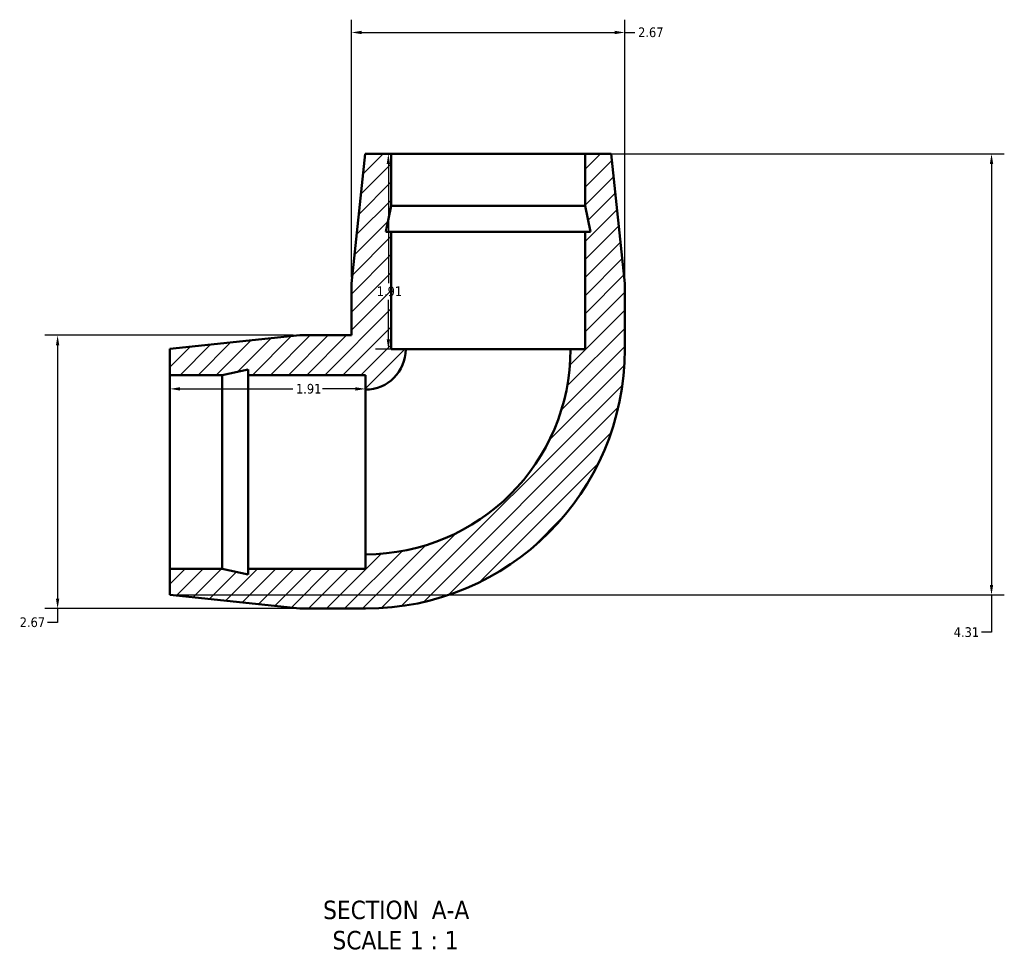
# Model space of a CAD drawing. Header units: inches. Extents: x -1 to 43.4, y -18.3 to 32.9.
# Tile 2 of 6: x 14.7 to 24.3, y -18.3 to -9.3. Entities that reach past the tile are written whole.
import ezdxf

# ---------------------------------------------------------------- set-up
doc = ezdxf.new("R2010")
doc.units = ezdxf.units.IN
doc.header["$MEASUREMENT"] = 0
for name, color, linetype, lineweight in [('Dimension (ANSI)', 7, 'Continuous', 25), ('Hatch (ANSI)', 7, 'Continuous', 18), ('Symbol (ANSI)', 7, 'Continuous', 25), ('Visible (ANSI)', 7, 'Continuous', 50)]:
    doc.layers.add(name, color=color, linetype=linetype, lineweight=lineweight)
doc.styles.add('Label Text (ANSI)', font='tahoma.ttf')
doc.styles.add('Note Text (ANSI)', font='tahoma.ttf')
doc.dimstyles.new('Default (ANSI)', dxfattribs={"dimtxt": 0.094488, "dimasz": 0.098425, "dimexe": 0.125, "dimexo": 0.0625, "dimgap": 0.031496, "dimtad": 0, "dimtih": 1, "dimtoh": 1, "dimrnd": 1e-08, "dimzin": 4, "dimdsep": 46, "dimtxsty": 'Note Text (ANSI)', "dimcen": 0.09, "dimdle": 0.393701, "dimclrd": 256, "dimclre": 256, "dimclrt": 5, "dimadec": 0, "dimazin": 1, "dimtfac": 1, "dimtofl": 0, "dimtmove": 0, "dimatfit": 3, "dimfxl": 1, "dimtolj": 1, "dimtzin": 4, "dimlwd": -1, "dimlwe": -1, "dimarcsym": 0})

# ---------------------------------------------------------------- blocks, each defined once
blk = doc.blocks.new('*D7')
at = {"layer": 'Defpoints', "color": 0, "transparency": 16777216}
for p in [(19.2739, -10.5661), (18.2992, -12.4761), (18.469, -12.4761)]:
    blk.add_point(p, dxfattribs=at)
at = {"layer": 'Dimension (ANSI)', "transparency": 16777216}
for p, q in [((18.2992, -10.6645), (18.2992, -11.8304)), ((18.2992, -12.3776), (18.2992, -11.9917)), ((18.4065, -12.4761), (18.1742, -12.4761))]:
    blk.add_line(p, q, dxfattribs=at)
for points in [[(18.2828, -10.6645), (18.3156, -10.6645), (18.2992, -10.5661)], [(18.2828, -12.3776), (18.3156, -12.3776), (18.2992, -12.4761)]]:
    blk.add_solid(points, dxfattribs=at)
at = {"layer": 'Dimension (ANSI)', "color": 5, "transparency": 16777216, "insert": (18.1856, -11.8619), "char_height": 0.09449, "attachment_point": 1, "style": 'Note Text (ANSI)'}
blk.add_mtext('\\A1;1.91', dxfattribs=at)
blk = doc.blocks.new('*D8')
at = {"layer": 'Defpoints', "color": 0, "transparency": 16777216}
for p in [(18.0754, -12.8631), (16.1654, -13.6746), (18.0754, -13.6746)]:
    blk.add_point(p, dxfattribs=at)
at = {"layer": 'Dimension (ANSI)', "transparency": 16777216}
for p, q in [((16.2638, -12.8631), (17.3652, -12.8631)), ((17.9769, -12.8631), (17.6555, -12.8631))]:
    blk.add_line(p, q, dxfattribs=at)
for points in [[(16.2638, -12.8467), (16.2638, -12.8795), (16.1654, -12.8631)], [(17.9769, -12.8467), (17.9769, -12.8795), (18.0754, -12.8631)]]:
    blk.add_solid(points, dxfattribs=at)
at = {"layer": 'Dimension (ANSI)', "color": 5, "transparency": 16777216, "insert": (17.3967, -12.814), "char_height": 0.09449, "attachment_point": 1, "style": 'Note Text (ANSI)'}
blk.add_mtext('\\A1;1.91', dxfattribs=at)
blk = doc.blocks.new('*D9')
at = {"layer": 'Defpoints', "color": 0, "transparency": 16777216}
for p in [(17.433, -12.3396), (15.0681, -15.0096), (17.433, -15.0096)]:
    blk.add_point(p, dxfattribs=at)
at = {"layer": 'Dimension (ANSI)', "transparency": 16777216}
for p, q in [((17.3705, -12.3396), (14.9431, -12.3396)), ((15.0681, -12.438), (15.0681, -14.9111)), ((17.3705, -15.0096), (14.9431, -15.0096)), ((15.0681, -15.0096), (15.0681, -15.1446)), ((15.0681, -15.1446), (14.9697, -15.1446))]:
    blk.add_line(p, q, dxfattribs=at)
for points in [[(15.0517, -12.438), (15.0845, -12.438), (15.0681, -12.3396)], [(15.0517, -14.9111), (15.0845, -14.9111), (15.0681, -15.0096)]]:
    blk.add_solid(points, dxfattribs=at)
at = {"layer": 'Dimension (ANSI)', "color": 5, "transparency": 16777216, "insert": (14.6976, -15.0953), "char_height": 0.09449, "attachment_point": 1, "style": 'Note Text (ANSI)'}
blk.add_mtext('\\A1;2.67', dxfattribs=at)
blk = doc.blocks.new('*D10')
at = {"layer": 'Defpoints', "color": 0, "transparency": 16777216}
for p in [(20.6089, -9.3809), (17.9389, -11.8337), (20.6089, -11.8337)]:
    blk.add_point(p, dxfattribs=at)
at = {"layer": 'Dimension (ANSI)', "transparency": 16777216}
for p, q in [((17.9389, -11.7712), (17.9389, -9.2559)), ((20.6089, -11.7712), (20.6089, -9.2559)), ((18.0373, -9.3809), (20.5104, -9.3809)), ((20.6089, -9.3809), (20.7073, -9.3809))]:
    blk.add_line(p, q, dxfattribs=at)
for points in [[(18.0373, -9.3645), (18.0373, -9.3973), (17.9389, -9.3809)], [(20.5104, -9.3645), (20.5104, -9.3973), (20.6089, -9.3809)]]:
    blk.add_solid(points, dxfattribs=at)
at = {"layer": 'Dimension (ANSI)', "color": 5, "transparency": 16777216, "insert": (20.7388, -9.3317), "char_height": 0.09449, "attachment_point": 1, "style": 'Note Text (ANSI)'}
blk.add_mtext('\\A1;2.67', dxfattribs=at)
blk = doc.blocks.new('*D11')
at = {"layer": 'Defpoints', "color": 0, "transparency": 16777216}
for p in [(18.327, -10.5661), (16.1654, -14.8761), (24.1911, -14.8761)]:
    blk.add_point(p, dxfattribs=at)
at = {"layer": 'Dimension (ANSI)', "transparency": 16777216}
for p, q in [((18.3895, -10.5661), (24.3161, -10.5661)), ((24.1911, -10.6645), (24.1911, -14.7776)), ((16.2279, -14.8761), (24.3161, -14.8761)), ((24.1911, -14.8761), (24.1911, -15.2411)), ((24.1911, -15.2411), (24.0927, -15.2411))]:
    blk.add_line(p, q, dxfattribs=at)
for points in [[(24.1747, -10.6645), (24.2075, -10.6645), (24.1911, -10.5661)], [(24.1747, -14.7776), (24.2075, -14.7776), (24.1911, -14.8761)]]:
    blk.add_solid(points, dxfattribs=at)
at = {"layer": 'Dimension (ANSI)', "color": 5, "transparency": 16777216, "insert": (23.8221, -15.1918), "char_height": 0.09449, "attachment_point": 1, "style": 'Note Text (ANSI)'}
blk.add_mtext('\\A1;4.31', dxfattribs=at)

msp = doc.modelspace()

# ---------------------------------------------------------------- hatches: boundary and pattern name
at = {"layer": 'Hatch (ANSI)'}
h = msp.add_hatch(dxfattribs=at)
h.set_pattern_fill('ANSI31', color=256, style=0)
edge = h.paths.add_edge_path()
edge.add_ellipse((18.0754, -12.4761), major_axis=(2.5335, 0), ratio=1, start_angle=270, end_angle=360)
edge.add_line((20.6089, -12.4761), (20.6089, -11.8337))
edge.add_line((20.6089, -11.8337), (20.4754, -10.5661))
edge.add_line((20.4754, -10.5661), (20.2207, -10.5661))
edge.add_line((20.2207, -10.5661), (20.2207, -11.0754))
edge.add_line((20.2207, -11.0754), (20.2748, -11.3301))
edge.add_line((20.2748, -11.3301), (20.2207, -11.3301))
edge.add_line((20.2207, -11.3301), (20.2207, -12.4761))
edge.add_line((20.2207, -12.4761), (20.0787, -12.4761))
edge.add_ellipse((18.0754, -12.4761), major_axis=(0, -2.0033), ratio=1, start_angle=0, end_angle=90, ccw=False)
edge.add_line((18.0754, -14.4794), (18.0754, -14.6214))
edge.add_line((18.0754, -14.6214), (16.9294, -14.6214))
edge.add_line((16.9294, -14.6214), (16.9294, -14.6755))
edge.add_line((16.9294, -14.6755), (16.6747, -14.6214))
edge.add_line((16.6747, -14.6214), (16.1654, -14.6214))
edge.add_line((16.1654, -14.6214), (16.1654, -14.8761))
edge.add_line((16.1654, -14.8761), (17.433, -15.0096))
edge.add_line((17.433, -15.0096), (18.0754, -15.0096))
edge = h.paths.add_edge_path()
edge.add_line((17.9389, -11.8337), (17.9389, -12.3396))
edge.add_line((17.9389, -12.3396), (17.433, -12.3396))
edge.add_line((17.433, -12.3396), (16.1654, -12.4731))
edge.add_line((16.1654, -12.4731), (16.1654, -12.7277))
edge.add_line((16.1654, -12.7277), (16.6747, -12.7277))
edge.add_line((16.6747, -12.7277), (16.9294, -12.6736))
edge.add_line((16.9294, -12.6736), (16.9294, -12.7277))
edge.add_line((16.9294, -12.7277), (18.0754, -12.7277))
edge.add_line((18.0754, -12.7277), (18.0754, -12.8697))
edge.add_ellipse((18.0754, -12.4761), major_axis=(0.3937, 0), ratio=1, start_angle=270, end_angle=360)
edge.add_line((18.469, -12.4761), (18.327, -12.4761))
edge.add_line((18.327, -12.4761), (18.327, -11.3301))
edge.add_line((18.327, -11.3301), (18.2729, -11.3301))
edge.add_line((18.2729, -11.3301), (18.327, -11.0754))
edge.add_line((18.327, -11.0754), (18.327, -10.5661))
edge.add_line((18.327, -10.5661), (18.0724, -10.5661))
edge.add_line((18.0724, -10.5661), (17.9389, -11.8337))

# ---------------------------------------------------------------- linework, layer by layer
at = {"layer": 'Visible (ANSI)'}
for p, q in [((18.0724, -10.5661), (17.9389, -11.8337)), ((18.327, -10.5661), (18.0724, -10.5661)), ((18.327, -11.0754), (18.327, -10.5661)), ((18.327, -10.5661), (20.2207, -10.5661)), ((20.4754, -10.5661), (20.2207, -10.5661)), ((20.2207, -10.5661), (20.2207, -11.0754)), ((20.6089, -11.8337), (20.4754, -10.5661)), ((18.2729, -11.3301), (18.327, -11.0754)), ((18.327, -11.0754), (20.2207, -11.0754)), ((20.2207, -11.0754), (20.2748, -11.3301)), ((18.327, -11.3301), (18.2729, -11.3301)), ((18.327, -12.4761), (18.327, -11.3301)), ((18.327, -11.3301), (20.2207, -11.3301)), ((20.2748, -11.3301), (20.2207, -11.3301)), ((20.2207, -11.3301), (20.2207, -12.4761)), ((17.9389, -11.8337), (17.9389, -12.3396)), ((20.6089, -12.4761), (20.6089, -11.8337)), ((17.433, -12.3396), (16.1654, -12.4731)), ((17.9389, -12.3396), (17.433, -12.3396)), ((16.1654, -12.4731), (16.1654, -12.7277)), ((18.469, -12.4761), (18.327, -12.4761)), ((18.469, -12.4761), (20.0787, -12.4761)), ((20.2207, -12.4761), (20.0787, -12.4761)), ((16.6747, -12.7277), (16.9294, -12.6736)), ((16.9294, -12.6736), (16.9294, -12.7277)), ((16.1654, -12.7277), (16.6747, -12.7277)), ((16.1654, -14.6214), (16.1654, -12.7277)), ((16.6747, -14.6214), (16.6747, -12.7277)), ((16.9294, -12.7277), (18.0754, -12.7277)), ((16.9294, -14.6214), (16.9294, -12.7277)), ((18.0754, -12.7277), (18.0754, -12.8697)), ((18.0754, -14.4794), (18.0754, -12.8697)), ((18.0754, -14.4794), (18.0754, -14.6214)), ((16.6747, -14.6214), (16.1654, -14.6214)), ((16.1654, -14.6214), (16.1654, -14.8761)), ((16.9294, -14.6755), (16.6747, -14.6214)), ((18.0754, -14.6214), (16.9294, -14.6214)), ((16.9294, -14.6214), (16.9294, -14.6755)), ((16.1654, -14.8761), (17.433, -15.0096)), ((17.433, -15.0096), (18.0754, -15.0096))]:
    msp.add_line(p, q, dxfattribs=at)
for radius in [0.3937, 2.5335, 2.0033]:
    msp.add_arc((18.0754, -12.4761), radius, 270, 0, dxfattribs=at)

# ---------------------------------------------------------------- texts
at = {"layer": 'Symbol (ANSI)', "char_height": 0.18, "attachment_point": 7, "style": 'Label Text (ANSI)'}
for s, insert in [('SECTION', (17.6617, -18.0465)), (' A-A', (18.6552, -18.0428)), ('SCALE', (17.753, -18.3423)), (' 1 : 1', (18.4408, -18.3391))]:
    msp.add_mtext(s, dxfattribs=dict(at, insert=insert))

# ---------------------------------------------------------------- dimensions: what is measured, and where the dimension line sits
at = {"layer": 'Dimension (ANSI)'}
for base, p1, p2, angle, override, picture, middle in [((20.6089, -9.3809), (17.9389, -11.8337), (20.6089, -11.8337), 180, {"dimgap": 0.031496, "dimtih": 0, "dimtoh": 0, "dimdec": 2, "dimtol": 0, "dimlim": 0, "dimtp": 0, "dimtm": 0, "dimtdec": 2, "dimatfit": 2}, '*D10', (20.8591, -9.3809)), ((24.1911, -14.8761), (18.327, -10.5661), (16.1654, -14.8761), 90, {"dimgap": 0.031496, "dimdec": 2, "dimtol": 0, "dimlim": 0, "dimtp": 0, "dimtm": 0, "dimtdec": 2, "dimatfit": 2}, '*D11', (23.9417, -15.2411)), ((18.2992, -12.4761), (19.2739, -10.5661), (18.469, -12.4761), 90, {"dimgap": 0.031496, "dimdec": 2, "dimse1": 1, "dimtol": 0, "dimlim": 0, "dimtp": 0, "dimtm": 0, "dimtdec": 2, "dimatfit": 1}, '*D7', (18.2992, -11.9111)), ((15.0681, -15.0096), (17.433, -12.3396), (17.433, -15.0096), 90, {"dimgap": 0.031496, "dimdec": 2, "dimtol": 0, "dimlim": 0, "dimtp": 0, "dimtm": 0, "dimtdec": 2, "dimatfit": 2}, '*D9', (14.8179, -15.1446)), ((18.0754, -12.8631), (16.1654, -13.6746), (18.0754, -13.6746), 180, {"dimgap": 0.031496, "dimtih": 0, "dimtoh": 0, "dimdec": 2, "dimse1": 1, "dimse2": 1, "dimtol": 0, "dimlim": 0, "dimtp": 0, "dimtm": 0, "dimtdec": 2, "dimatfit": 1}, '*D8', (17.5104, -12.8631))]:
    dim = msp.add_linear_dim(base=base, p1=p1, p2=p2, angle=angle, dimstyle='Default (ANSI)', override=override, dxfattribs=at)
    dim.commit()
    dim.dimension.update_dxf_attribs({"geometry": picture, "text_midpoint": middle, "dimtype": 160})

doc.saveas('drawing.dxf')
